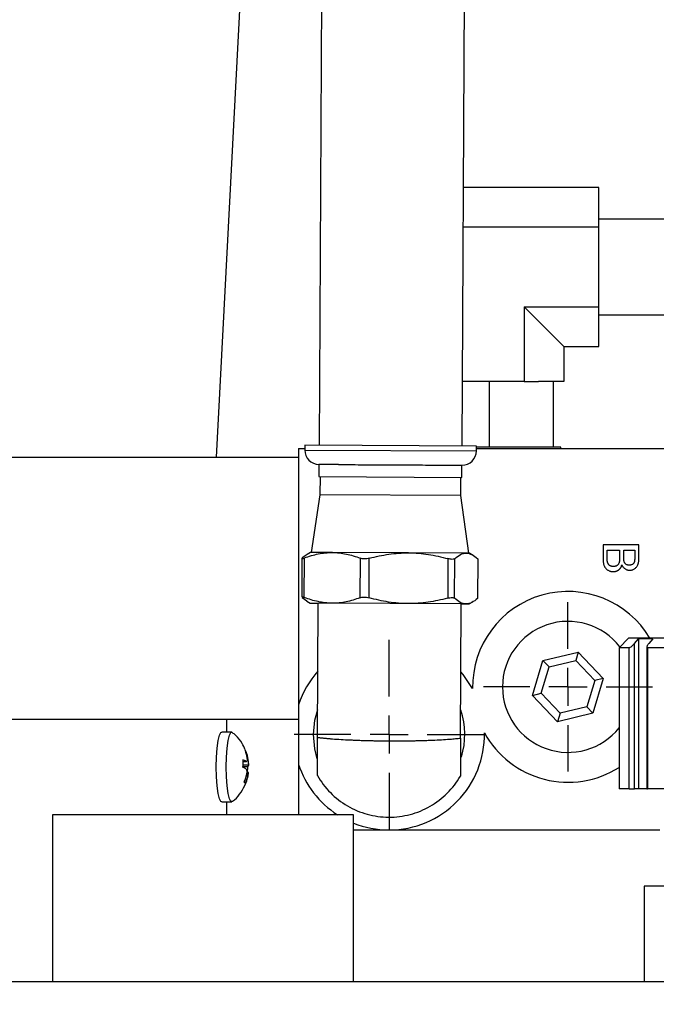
# Model space of a CAD drawing. Header units: inches. Extents: x 3 to 129, y 3 to 99.
# Tile 5 of 35: x 30.68 to 34.02, y 68.42 to 73.58. Entities that reach past the tile are written whole.
import ezdxf

# ---------------------------------------------------------------- set-up
doc = ezdxf.new("R2010")
doc.units = ezdxf.units.IN
doc.header["$LTSCALE"] = 12
doc.header["$MEASUREMENT"] = 0
doc.linetypes.add('CENTERX2', pattern=[0.8, 0.5, -0.1, 0.1, -0.1])
doc.layers.add('CENTER', color=40, linetype='CENTERX2')
doc.layers.add('DIMENSIONS', color=140, linetype='Continuous', lineweight=25)
doc.styles.add('SLDTEXTSTYLE0', font='TXT', dxfattribs={"width": 0.7})
doc.dimstyles.new('SLDDIMSTYLE0', dxfattribs={"dimtxt": 1.019531, "dimasz": 1.56, "dimexe": 0, "dimexo": 0.0625, "dimgap": 0.254883, "dimtad": 0, "dimtih": 1, "dimtoh": 1, "dimrnd": 1e-09, "dimzin": 12, "dimdsep": 46, "dimtxsty": 'SLDTEXTSTYLE0', "dimsah": 1, "dimcen": 0.09, "dimadec": 0, "dimazin": 3, "dimtfac": 1, "dimtmove": 0, "dimatfit": 0, "dimfxl": 0, "dimfrac": 2, "dimtolj": 1, "dimtzin": 12, "dimarcsym": 0})

# ---------------------------------------------------------------- blocks, each defined once
blk = doc.blocks.new('_D_1')
at = {"layer": 'DIMENSIONS'}
for p, q in [((38.6589, 69.0029), (38.6589, 52.8784)), ((36.1419, 57.3126), (36.1419, 52.8784)), ((36.1419, 54.3784), (33.1419, 54.3784)), ((38.6589, 54.3784), (42.4415, 54.3784)), ((43.8232, 54.3784), (43.4809, 54.3784)), ((43.4809, 54.3784), (43.4809, 52.7581)), ((46.8529, 54.3784), (47.1952, 54.3784)), ((47.1952, 54.3784), (47.1952, 52.7581)), ((43.4809, 52.7581), (43.8232, 52.7581)), ((47.1952, 52.7581), (46.8529, 52.7581))]:
    blk.add_line(p, q, dxfattribs=at)
for points in [[(36.1419, 54.3784), (34.5819, 54.6184), (34.5819, 54.1384)], [(38.6589, 54.3784), (40.2189, 54.1384), (40.2189, 54.6184)]]:
    blk.add_solid(points, dxfattribs=at)
at = {"layer": 'DIMENSIONS', "char_height": 1, "attachment_point": 1, "style": 'SLDTEXTSTYLE0'}
for s, insert in [('2.52', (43.8232, 55.8957)), ('63.9', (43.8232, 54.0471))]:
    blk.add_mtext(s, dxfattribs=dict(at, insert=insert))
blk = doc.blocks.new('SW_CENTERMARKSYMBOL_5')
at = {"layer": 'CENTER', "color": 0}
for p, q in [((0, 0.2), (0, 0.497)), ((0, 0), (0, 0.1)), ((-0.2, 0), (-0.497, 0)), ((0, 0), (-0.1, 0)), ((0, 0), (0, -0.1)), ((0, 0), (0.1, 0)), ((0.2, 0), (0.497, 0)), ((0, -0.2), (0, -0.497))]:
    blk.add_line(p, q, dxfattribs=at)
blk = doc.blocks.new('SW_CENTERMARKSYMBOL_9')
at = {"layer": 'CENTER', "color": 0}
for p, q in [((0, 0.2), (0, 0.44325)), ((0, 0), (0, 0.1)), ((-0.2, 0), (-0.44325, 0)), ((0, 0), (-0.1, 0)), ((0, 0), (0, -0.1)), ((0, 0), (0.1, 0)), ((0.2, 0), (0.44325, 0)), ((0, -0.2), (0, -0.44325))]:
    blk.add_line(p, q, dxfattribs=at)

msp = doc.modelspace()

# ---------------------------------------------------------------- linework, layer by layer
for p, q in [((32.2654, 74.4083), (32.2497, 71.3475)), ((32.9997, 71.3436), (33.0154, 74.4044)), ((31.7122, 71.2866), (31.8552, 74.0153)), ((33.7169, 72.6994), (33.0066, 72.6994)), ((33.7169, 72.491), (33.7169, 72.6994)), ((34.0669, 72.5326), (33.7169, 72.5326)), ((33.7169, 72.491), (33.0056, 72.491)), ((33.7169, 72.0742), (33.7169, 72.491)), ((33.3254, 72.0742), (33.7169, 72.0742)), ((33.3254, 72.0742), (33.3254, 71.6826)), ((33.5338, 71.8657), (33.3254, 72.0742)), ((33.7169, 71.8657), (33.7169, 72.0742)), ((33.7169, 72.0326), (34.0669, 72.0326)), ((33.5338, 71.8657), (33.5338, 71.6826)), ((33.5338, 71.8657), (33.7169, 71.8657)), ((33.0576, 71.6826), (33.0014, 71.6826)), ((33.1434, 71.6826), (33.0576, 71.6826)), ((33.1434, 71.3386), (33.1434, 71.6826)), ((33.2067, 71.6826), (33.1434, 71.6826)), ((33.3254, 71.6826), (33.2067, 71.6826)), ((33.3254, 71.6826), (33.3999, 71.6826)), ((33.4794, 71.6826), (33.3999, 71.6826)), ((33.4794, 71.3386), (33.4794, 71.6826)), ((33.5338, 71.6826), (33.4794, 71.6826)), ((32.1747, 71.3479), (32.1746, 71.3229)), ((33.0747, 71.3433), (32.1747, 71.3479)), ((33.0746, 71.3183), (33.0747, 71.3433)), ((33.1358, 71.3386), (33.0747, 71.3386)), ((33.1434, 71.3386), (33.1358, 71.3386)), ((33.1504, 71.3386), (33.1434, 71.3386)), ((33.4724, 71.3386), (33.1504, 71.3386)), ((33.4794, 71.3386), (33.4724, 71.3386)), ((33.5169, 71.3386), (33.4789, 71.3386)), ((33.5169, 71.3316), (33.5169, 71.3386)), ((27.7669, 71.2866), (32.1419, 71.2866)), ((32.1419, 71.3316), (32.1746, 71.3316)), ((32.1419, 71.3316), (32.1419, 69.9877)), ((32.1746, 71.3229), (33.0746, 71.3183)), ((33.0746, 71.3316), (34.1169, 71.3316)), ((32.2492, 71.2475), (32.2489, 71.1838)), ((32.9989, 71.1799), (32.9992, 71.2436)), ((32.2489, 71.1838), (32.9989, 71.1799)), ((32.2549, 71.1837), (32.2544, 71.0884)), ((32.9924, 71.0847), (32.9929, 71.18)), ((32.2544, 71.0884), (32.2088, 70.7867)), ((32.9924, 71.0847), (32.2544, 71.0884)), ((33.0348, 70.7824), (32.9924, 71.0847)), ((33.7389, 70.8255), (33.7389, 70.755)), ((33.9269, 70.8255), (33.7389, 70.8255)), ((33.9269, 70.7551), (33.9269, 70.8255)), ((32.1869, 70.7756), (32.1617, 70.7576)), ((32.2048, 70.7867), (32.1866, 70.7763)), ((32.3195, 70.7861), (32.2048, 70.7867)), ((32.7194, 70.7841), (32.3195, 70.7861)), ((33.0217, 70.7825), (32.7194, 70.7841)), ((33.0388, 70.7824), (33.0217, 70.7825)), ((33.057, 70.7718), (33.0388, 70.7824)), ((33.7606, 70.7545), (33.7606, 70.799)), ((33.7606, 70.799), (33.8257, 70.799)), ((33.8257, 70.799), (33.8257, 70.7576)), ((33.8474, 70.799), (33.9052, 70.799)), ((33.8474, 70.7603), (33.8474, 70.799)), ((33.9052, 70.799), (33.9052, 70.7632)), ((32.1597, 70.7549), (32.1586, 70.5529)), ((32.1724, 70.5502), (32.1734, 70.7576)), ((32.4653, 70.7561), (32.4642, 70.5487)), ((32.5121, 70.5484), (32.5132, 70.7558)), ((32.9252, 70.7537), (32.9242, 70.5463)), ((32.9604, 70.5461), (32.9615, 70.7535)), ((33.0816, 70.7529), (33.0806, 70.5455)), ((33.0816, 70.7529), (33.0836, 70.7502)), ((33.0826, 70.5482), (33.0837, 70.7502)), ((32.1607, 70.5502), (32.1857, 70.5319)), ((32.1853, 70.5313), (32.2035, 70.5207)), ((32.2035, 70.5207), (32.2455, 70.5205)), ((32.2419, 69.817), (32.2455, 70.5205)), ((32.9955, 70.5166), (32.2455, 70.5205)), ((32.9919, 69.8132), (32.9955, 70.5166)), ((32.9955, 70.5166), (33.0203, 70.5165)), ((33.0203, 70.5165), (33.0375, 70.5164)), ((33.0375, 70.5164), (33.0557, 70.5268)), ((33.0806, 70.5455), (33.0825, 70.5482)), ((33.8729, 70.3366), (33.8229, 70.2866)), ((35.4109, 70.3366), (33.8729, 70.3366)), ((33.904, 70.3088), (33.9251, 70.3326)), ((33.904, 69.5466), (33.904, 70.3088)), ((34, 70.3326), (33.9251, 70.3326)), ((33.9251, 70.3326), (33.9251, 69.5466)), ((34, 70.3326), (33.9789, 70.3088)), ((33.4239, 70.2198), (33.6091, 70.2642)), ((33.6091, 70.2642), (33.596, 70.22)), ((33.6091, 70.2642), (33.7402, 70.126)), ((33.8229, 70.2866), (33.8229, 69.5466)), ((33.8759, 70.2866), (33.8229, 70.2866)), ((33.8759, 69.5466), (33.8759, 70.2866)), ((33.9683, 70.2903), (33.9683, 69.5466)), ((34.1925, 70.2866), (33.9719, 70.2866)), ((33.9719, 70.2866), (33.9719, 69.5466)), ((33.3697, 70.0372), (33.4239, 70.2198)), ((33.4239, 70.2198), (33.4556, 70.1863)), ((33.4556, 70.1863), (33.596, 70.22)), ((33.596, 70.22), (33.6953, 70.1152)), ((33.4146, 70.0479), (33.4556, 70.1863)), ((33.6953, 70.1152), (33.6543, 69.9768)), ((33.7402, 70.126), (33.686, 69.9433)), ((33.7402, 70.126), (33.6953, 70.1152)), ((33.3697, 70.0372), (33.4146, 70.0479)), ((33.5139, 69.9432), (33.4146, 70.0479)), ((33.5008, 69.8989), (33.3697, 70.0372)), ((32.1419, 69.9877), (32.1419, 69.6754)), ((33.686, 69.9433), (33.5008, 69.8989)), ((33.5139, 69.9432), (33.5008, 69.8989)), ((33.6543, 69.9768), (33.5139, 69.9432)), ((33.686, 69.9433), (33.6543, 69.9768)), ((27.8114, 69.9116), (32.1419, 69.9116)), ((31.7669, 69.8448), (31.7669, 69.9116)), ((31.7916, 69.8448), (31.7392, 69.8448)), ((31.8678, 69.7403), (31.8639, 69.7403)), ((31.8492, 69.6908), (31.8671, 69.6908)), ((31.8492, 69.6902), (31.8689, 69.6902)), ((31.8779, 69.7012), (31.8726, 69.7012)), ((31.8755, 69.6628), (31.8483, 69.6628)), ((31.8809, 69.6714), (31.8486, 69.6714)), ((31.8796, 69.633), (31.8702, 69.633)), ((31.8745, 69.6329), (31.8755, 69.6628)), ((32.1419, 69.6754), (32.1419, 69.4116)), ((31.8749, 69.6133), (31.8659, 69.6133)), ((33.8759, 69.5466), (33.8229, 69.5466)), ((33.8759, 69.5466), (33.904, 69.5466)), ((33.9251, 69.5466), (33.904, 69.5466)), ((33.9683, 69.5466), (33.9251, 69.5466)), ((33.9683, 69.5466), (33.9719, 69.5466)), ((34.1925, 69.5466), (33.9719, 69.5466)), ((31.7392, 69.4783), (31.7916, 69.4783)), ((31.7669, 69.4116), (31.7669, 69.4783)), ((30.8529, 69.4116), (30.8529, 68.5366)), ((32.4309, 69.4116), (30.8529, 69.4116)), ((32.4309, 68.5366), (32.4309, 69.4116)), ((32.4309, 69.3316), (32.6159, 69.3316)), ((32.6159, 69.3316), (32.6179, 69.3316)), ((32.6179, 69.3316), (34.0362, 69.3316)), ((33.9544, 69.0366), (33.9544, 68.5366)), ((34.6419, 69.0366), (33.9544, 69.0366)), ((25.9969, 68.5366), (36.0369, 68.5366))]:
    msp.add_line(p, q)
at = {"flags": 128}
for points in [[(33.055, 70.0726), (33.0053, 70.1466), (32.9936, 70.1604)], [(32.2199, 69.8316), (32.2271, 69.9067), (32.2426, 69.9638)], [(31.7106, 69.6616), (31.7117, 69.7132), (31.7151, 69.7606), (31.7205, 69.8001), (31.7273, 69.8283), (31.7352, 69.843), (31.7392, 69.8448)], [(31.7629, 69.6616), (31.7641, 69.7132), (31.7675, 69.7606), (31.7728, 69.8001), (31.7797, 69.8283), (31.7875, 69.843), (31.7953, 69.8433)], [(32.2406, 69.7052), (32.2271, 69.7564), (32.2199, 69.8316)], [(31.7392, 69.4783), (31.7352, 69.4802), (31.7273, 69.4949), (31.7205, 69.5231), (31.7151, 69.5625), (31.7117, 69.6099), (31.7106, 69.6616)], [(31.7953, 69.4799), (31.7875, 69.4802), (31.7797, 69.4949), (31.7728, 69.5231), (31.7675, 69.5625), (31.7641, 69.6099), (31.7629, 69.6616)]]:
    msp.add_lwpolyline(points, dxfattribs=at)
for centre, radius, start, end in [((32.2496, 71.3225), 0.075, 179.7065, 269.7065), ((32.9996, 71.3186), 0.075, 269.7065, 359.7065), ((33.5549, 70.0816), 0.5, 30.6638, 181.0307), ((33.5549, 70.0816), 0.3433, 37.543, 180), ((32.6169, 69.8316), 0.5, 138.2969, 161.8048), ((33.5549, 70.0816), 0.3433, 180, 321.3313), ((32.6169, 69.8316), 0.397, 342.6609, 18.8702), ((32.6169, 69.8316), 0.5, 270.1146, 1.0307), ((33.5549, 70.0816), 0.5, 208.817, 302.4118), ((31.8497, 69.7339), 0.0192, 19.4073, 51.3861), ((31.8085, 69.5932), 0.1138, 59.0042, 68.87), ((31.8072, 69.5542), 0.1138, 59.0042, 68.87), ((31.8651, 69.6753), 0.0162, 309.8444, 346.2726), ((32.6169, 69.8316), 0.5, 198.1952, 237.1399), ((31.844, 69.5679), 0.0192, 19.4073, 51.3861), ((32.6169, 69.8316), 0.5, 248.1611, 269.8854)]:
    msp.add_arc(centre, radius, start, end)
for points in [[(32.3523, 71.247), (32.2838, 71.2473), (32.2468, 71.2475), (32.2493, 71.2475)], [(31.8616, 69.7489), (31.8662, 69.7362), (31.8696, 69.7232), (31.8718, 69.7098)], [(31.8779, 69.7012), (31.8757, 69.7146), (31.8723, 69.7276), (31.8678, 69.7403)], [(31.8495, 69.6994), (31.8503, 69.6864), (31.8498, 69.6733), (31.8482, 69.6603)], [(31.8687, 69.6219), (31.8656, 69.6086), (31.8614, 69.5955), (31.8559, 69.5829)], [(31.8749, 69.6133), (31.8718, 69.6), (31.8675, 69.5869), (31.862, 69.5743)]]:
    msp.add_open_spline(points, degree=3)
for points, knots in [([(32.3523, 71.247), (32.3702, 71.2469), (32.406, 71.2467), (32.471, 71.2463), (32.541, 71.246), (32.6145, 71.2456), (32.6883, 71.2452), (32.7596, 71.2449), (32.8257, 71.2445), (32.8841, 71.2442), (32.9324, 71.244), (32.9693, 71.2438), (32.9915, 71.2437), (33.0009, 71.2436), (32.9986, 71.2436), (32.9984, 71.2436)], [0, 0, 0, 0, 0.082436, 0.164872, 0.247308, 0.329744, 0.412179, 0.494615, 0.577051, 0.659487, 0.741923, 0.824359, 0.906795, 0.989231, 1, 1, 1, 1]), ([(32.1734, 70.7576), (32.1974, 70.7665), (32.2215, 70.7738), (32.2702, 70.7836), (32.2947, 70.7862), (32.3195, 70.7861)], [0, 0, 0, 0, 0.5, 0.5, 1, 1, 1, 1]), ([(32.3195, 70.7861), (32.3443, 70.786), (32.3688, 70.7831), (32.4173, 70.7728), (32.4414, 70.7653), (32.4653, 70.7561)], [0, 0, 0, 0, 0.5, 0.5, 1, 1, 1, 1]), ([(32.5132, 70.7558), (32.547, 70.7647), (32.5811, 70.7719), (32.6497, 70.7817), (32.6844, 70.7842), (32.7194, 70.7841)], [0, 0, 0, 0, 0.5, 0.5, 1, 1, 1, 1]), ([(32.7194, 70.7841), (32.7544, 70.7839), (32.789, 70.781), (32.8575, 70.7705), (32.8915, 70.763), (32.9252, 70.7537)], [0, 0, 0, 0, 0.5, 0.5, 1, 1, 1, 1]), ([(32.9615, 70.7535), (32.9714, 70.7626), (32.9813, 70.7699), (33.0014, 70.7799), (33.0115, 70.7826), (33.0217, 70.7825)], [0, 0, 0, 0, 0.5, 0.5, 1, 1, 1, 1]), ([(33.0217, 70.7825), (33.0319, 70.7825), (33.042, 70.7797), (33.062, 70.7695), (33.0718, 70.762), (33.0816, 70.7529)], [0, 0, 0, 0, 0.5, 0.5, 1, 1, 1, 1]), ([(32.1617, 70.7576), (32.1605, 70.7565), (32.1598, 70.7556), (32.1595, 70.7545), (32.16, 70.7542), (32.1621, 70.7541), (32.1637, 70.7544), (32.1678, 70.7556), (32.1704, 70.7565), (32.1734, 70.7576)], [0, 0, 0, 0, 0.25, 0.25, 0.5, 0.5, 0.75, 0.75, 1, 1, 1, 1]), ([(32.5132, 70.7558), (32.509, 70.7547), (32.5047, 70.7539), (32.496, 70.7527), (32.4916, 70.7525), (32.4831, 70.7525), (32.479, 70.7528), (32.4716, 70.754), (32.4682, 70.7549), (32.4653, 70.7561)], [0, 0, 0, 0, 0.25, 0.25, 0.5, 0.5, 0.75, 0.75, 1, 1, 1, 1]), ([(32.9615, 70.7535), (32.9603, 70.7524), (32.9585, 70.7516), (32.954, 70.7504), (32.9512, 70.7501), (32.9448, 70.7501), (32.9412, 70.7505), (32.9335, 70.7517), (32.9294, 70.7526), (32.9252, 70.7537)], [0, 0, 0, 0, 0.25, 0.25, 0.5, 0.5, 0.75, 0.75, 1, 1, 1, 1]), ([(33.7389, 70.755), (33.739, 70.7521), (33.739, 70.7467), (33.7396, 70.7389), (33.7405, 70.7317), (33.7419, 70.7252), (33.7436, 70.7193), (33.7458, 70.714), (33.7482, 70.7091), (33.7511, 70.7048), (33.7545, 70.7008), (33.7586, 70.6972), (33.7633, 70.694), (33.7685, 70.6911), (33.7742, 70.6887), (33.7802, 70.687), (33.7864, 70.6859), (33.7906, 70.6858), (33.7928, 70.6857)], [0, 0, 0, 0, 0.085322, 0.163685, 0.235643, 0.3016, 0.362625, 0.420378, 0.474226, 0.52594, 0.577319, 0.631325, 0.687973, 0.748279, 0.810528, 0.87264, 0.935745, 1, 1, 1, 1]), ([(33.7615, 70.7385), (33.7614, 70.7394), (33.7611, 70.7415), (33.7608, 70.7451), (33.7607, 70.7495), (33.7606, 70.7528), (33.7606, 70.7545)], [0, 0, 0, 0, 0.1721134, 0.3948097, 0.6706045, 1, 1, 1, 1]), ([(33.7932, 70.7122), (33.7917, 70.7123), (33.7888, 70.7124), (33.7847, 70.713), (33.7808, 70.7142), (33.7772, 70.7157), (33.774, 70.7176), (33.7711, 70.7197), (33.7686, 70.7221), (33.7666, 70.7248), (33.7649, 70.7277), (33.7635, 70.731), (33.7623, 70.7346), (33.7618, 70.7371), (33.7615, 70.7385)], [0, 0, 0, 0, 0.096825, 0.189607, 0.278234, 0.365251, 0.448174, 0.526699, 0.602156, 0.675345, 0.749688, 0.827729, 0.911029, 1, 1, 1, 1]), ([(33.7928, 70.6857), (33.7941, 70.6858), (33.7967, 70.6858), (33.8006, 70.6862), (33.8043, 70.687), (33.8079, 70.688), (33.8114, 70.6893), (33.8147, 70.6908), (33.8179, 70.6928), (33.8209, 70.6949), (33.8238, 70.6973), (33.8265, 70.7), (33.8289, 70.7029), (33.8311, 70.7061), (33.8331, 70.7095), (33.8349, 70.7132), (33.8365, 70.7171), (33.8373, 70.7198), (33.8377, 70.7212)], [0, 0, 0, 0, 0.06458, 0.127038, 0.187813, 0.248526, 0.307668, 0.367032, 0.426546, 0.486846, 0.547336, 0.608466, 0.669814, 0.732308, 0.796421, 0.862043, 0.929536, 1, 1, 1, 1]), ([(33.8257, 70.7576), (33.8257, 70.7549), (33.8256, 70.7499), (33.825, 70.7428), (33.8241, 70.7367), (33.8227, 70.7316), (33.8208, 70.7271), (33.8183, 70.7232), (33.8152, 70.7199), (33.8116, 70.7172), (33.8075, 70.715), (33.803, 70.7134), (33.7982, 70.7124), (33.7949, 70.7123), (33.7932, 70.7122)], [0, 0, 0, 0, 0.125919, 0.236323, 0.331677, 0.413452, 0.486679, 0.557332, 0.627257, 0.698201, 0.770594, 0.843719, 0.91986, 1, 1, 1, 1]), ([(33.8377, 70.7212), (33.8389, 70.7189), (33.8411, 70.7146), (33.8452, 70.7088), (33.8499, 70.7039), (33.855, 70.6999), (33.8605, 70.6968), (33.8663, 70.6946), (33.8722, 70.6932), (33.8762, 70.6931), (33.8782, 70.693)], [0, 0, 0, 0, 0.1443996, 0.2800298, 0.4076974, 0.5317473, 0.6526454, 0.7694315, 0.8841573, 1, 1, 1, 1]), ([(33.8496, 70.7377), (33.8494, 70.7383), (33.849, 70.7396), (33.8486, 70.7417), (33.8482, 70.7442), (33.8479, 70.7468), (33.8477, 70.7498), (33.8475, 70.753), (33.8474, 70.7566), (33.8474, 70.759), (33.8474, 70.7603)], [0, 0, 0, 0, 0.084248, 0.180545, 0.287633, 0.405752, 0.536865, 0.679193, 0.83302, 1, 1, 1, 1]), ([(33.8759, 70.7195), (33.8743, 70.7195), (33.8712, 70.7197), (33.8667, 70.7205), (33.8627, 70.722), (33.8591, 70.724), (33.8559, 70.7266), (33.8533, 70.7297), (33.8511, 70.7335), (33.8501, 70.7362), (33.8496, 70.7377)], [0, 0, 0, 0, 0.140003, 0.26889, 0.392188, 0.509989, 0.626278, 0.744805, 0.867623, 1, 1, 1, 1]), ([(33.9052, 70.7632), (33.9052, 70.7617), (33.9052, 70.7587), (33.9051, 70.7544), (33.9049, 70.7504), (33.9046, 70.7469), (33.9042, 70.7436), (33.9038, 70.7408), (33.9033, 70.7382), (33.9024, 70.7354), (33.9011, 70.7322), (33.8989, 70.7288), (33.896, 70.726), (33.8926, 70.7237), (33.8889, 70.7218), (33.8848, 70.7204), (33.8804, 70.7196), (33.8774, 70.7195), (33.8759, 70.7195)], [0, 0, 0, 0, 0.0758902, 0.1462495, 0.2111374, 0.2699574, 0.3227618, 0.3708422, 0.4130722, 0.4497704, 0.5163636, 0.5813892, 0.6459565, 0.7132321, 0.7822118, 0.8518643, 0.9239895, 1, 1, 1, 1]), ([(33.8782, 70.693), (33.8804, 70.6931), (33.8847, 70.6932), (33.8911, 70.6947), (33.8974, 70.697), (33.9034, 70.7002), (33.909, 70.7042), (33.9139, 70.709), (33.918, 70.7145), (33.9208, 70.7196), (33.9225, 70.7241), (33.9237, 70.7278), (33.9247, 70.7317), (33.9256, 70.7359), (33.9261, 70.7403), (33.9266, 70.745), (33.9269, 70.75), (33.9269, 70.7534), (33.9269, 70.7551)], [0, 0, 0, 0, 0.072845, 0.145937, 0.220259, 0.297375, 0.37522, 0.450808, 0.527194, 0.605255, 0.646208, 0.688829, 0.734225, 0.782033, 0.832343, 0.885397, 0.941268, 1, 1, 1, 1]), ([(32.1587, 70.5529), (32.1587, 70.553), (32.1579, 70.554), (32.1608, 70.5538), (32.1662, 70.5525), (32.1709, 70.5507), (32.1724, 70.5502)], [0, 0, 0, 0, 0.021681, 0.426034, 0.818547, 1, 1, 1, 1]), ([(32.3181, 70.5201), (32.2933, 70.5202), (32.2688, 70.5231), (32.2203, 70.5335), (32.1962, 70.541), (32.1724, 70.5502)], [0, 0, 0, 0, 0.5, 0.5, 1, 1, 1, 1]), ([(32.4642, 70.5487), (32.4402, 70.5397), (32.4161, 70.5325), (32.3675, 70.5226), (32.3429, 70.52), (32.3181, 70.5201)], [0, 0, 0, 0, 0.5, 0.5, 1, 1, 1, 1]), ([(32.4642, 70.5487), (32.4672, 70.5498), (32.4705, 70.5506), (32.478, 70.5518), (32.482, 70.5521), (32.4905, 70.552), (32.4949, 70.5517), (32.5036, 70.5505), (32.508, 70.5496), (32.5121, 70.5484)], [0, 0, 0, 0, 0.25, 0.25, 0.5, 0.5, 0.75, 0.75, 1, 1, 1, 1]), ([(32.718, 70.5181), (32.683, 70.5182), (32.6484, 70.5211), (32.5798, 70.5316), (32.5459, 70.5392), (32.5121, 70.5484)], [0, 0, 0, 0, 0.5, 0.5, 1, 1, 1, 1]), ([(32.9242, 70.5463), (32.8903, 70.5374), (32.8563, 70.5302), (32.7876, 70.5204), (32.753, 70.5179), (32.718, 70.5181)], [0, 0, 0, 0, 0.5, 0.5, 1, 1, 1, 1]), ([(32.9242, 70.5463), (32.9284, 70.5474), (32.9324, 70.5483), (32.9401, 70.5494), (32.9437, 70.5497), (32.9501, 70.5497), (32.9529, 70.5493), (32.9574, 70.5481), (32.9592, 70.5473), (32.9604, 70.5461)], [0, 0, 0, 0, 0.25, 0.25, 0.5, 0.5, 0.75, 0.75, 1, 1, 1, 1]), ([(33.0203, 70.5165), (33.0101, 70.5166), (33.0001, 70.5193), (32.9801, 70.5296), (32.9702, 70.537), (32.9604, 70.5461)], [0, 0, 0, 0, 0.5, 0.5, 1, 1, 1, 1]), ([(33.0806, 70.5455), (33.0707, 70.5365), (33.0607, 70.5292), (33.0407, 70.5191), (33.0306, 70.5165), (33.0203, 70.5165)], [0, 0, 0, 0, 0.5, 0.5, 1, 1, 1, 1]), ([(33.8759, 70.2866), (33.8772, 70.2866), (33.8793, 70.2875), (33.8841, 70.2905), (33.8867, 70.2925), (33.8919, 70.2968), (33.8945, 70.2991), (33.8995, 70.3039), (33.9018, 70.3064), (33.904, 70.3088)], [0, 0, 0, 0, 0.25, 0.25, 0.5, 0.5, 0.75, 0.75, 1, 1, 1, 1]), ([(33.9789, 70.3088), (33.9767, 70.3064), (33.9748, 70.3039), (33.9715, 70.2991), (33.9702, 70.2968), (33.9684, 70.2925), (33.968, 70.2905), (33.9687, 70.2875), (33.9699, 70.2866), (33.9719, 70.2866)], [0, 0, 0, 0, 0.25, 0.25, 0.5, 0.5, 0.75, 0.75, 1, 1, 1, 1]), ([(31.8622, 69.751), (31.8573, 69.7626), (31.8451, 69.791), (31.8215, 69.8219), (31.8012, 69.8369), (31.7956, 69.8411)], [0, 0, 0, 0, 0.334205, 0.815073, 1, 1, 1, 1]), ([(32.2408, 69.617), (32.2408, 69.617), (32.2409, 69.6182), (32.2409, 69.6219), (32.2409, 69.6235), (32.2409, 69.6272), (32.2409, 69.6294), (32.2409, 69.6367), (32.241, 69.6428), (32.2411, 69.6572), (32.2411, 69.6657), (32.2412, 69.6841), (32.2412, 69.6942), (32.2414, 69.7162), (32.2414, 69.7279), (32.2415, 69.7521), (32.2416, 69.7648), (32.2417, 69.7907), (32.2418, 69.8038), (32.2419, 69.817)], [0, 0, 0, 0, 0.125, 0.125, 0.1875, 0.1875, 0.25, 0.25, 0.375, 0.375, 0.5, 0.5, 0.625, 0.625, 0.75, 0.75, 0.875, 0.875, 1, 1, 1, 1]), ([(32.2419, 69.817), (32.2441, 69.8167), (32.2484, 69.8161), (32.2551, 69.8153), (32.2619, 69.8145), (32.2688, 69.8137), (32.2758, 69.813), (32.2827, 69.8123), (32.2896, 69.8116), (32.2965, 69.811), (32.3033, 69.8104), (32.3214, 69.8089), (32.3524, 69.8067), (32.3912, 69.8045), (32.4226, 69.8031), (32.446, 69.8021), (32.4699, 69.8013), (32.4941, 69.8006), (32.5185, 69.7999), (32.5431, 69.7994), (32.5677, 69.799), (32.5923, 69.7987), (32.6086, 69.7986), (32.6168, 69.7986)], [0, 0, 0, 0, 0.028522, 0.056228, 0.083119, 0.109193, 0.134452, 0.158895, 0.182522, 0.205334, 0.22733, 0.24851, 0.377763, 0.499109, 0.556546, 0.613535, 0.670077, 0.726173, 0.781825, 0.837032, 0.891796, 0.946119, 1, 1, 1, 1]), ([(32.6168, 69.7986), (32.6211, 69.7985), (32.6297, 69.7985), (32.6427, 69.7985), (32.6557, 69.7985), (32.6687, 69.7985), (32.6817, 69.7986), (32.6947, 69.7987), (32.7077, 69.7989), (32.7207, 69.799), (32.7336, 69.7992), (32.7465, 69.7994), (32.7593, 69.7997), (32.772, 69.8), (32.7846, 69.8003), (32.7971, 69.8007), (32.8095, 69.801), (32.8218, 69.8015), (32.8458, 69.8024), (32.8813, 69.804), (32.9147, 69.806), (32.9375, 69.8077), (32.9513, 69.8089), (32.9652, 69.8102), (32.979, 69.8116), (32.9875, 69.8126), (32.9919, 69.8132)], [0, 0, 0, 0, 0.028463, 0.057051, 0.085765, 0.114604, 0.143568, 0.172659, 0.201875, 0.231217, 0.260686, 0.290281, 0.320003, 0.349851, 0.379826, 0.409928, 0.440157, 0.470513, 0.500997, 0.622303, 0.751625, 0.794769, 0.841178, 0.890853, 0.943793, 1, 1, 1, 1]), ([(32.9919, 69.8132), (32.9918, 69.7999), (32.9917, 69.7869), (32.9916, 69.7677), (32.9916, 69.7613), (32.9915, 69.7487), (32.9915, 69.7424), (32.9914, 69.7242), (32.9913, 69.7126), (32.9912, 69.6908), (32.9912, 69.6804), (32.9911, 69.6619), (32.991, 69.6537), (32.991, 69.6391), (32.9909, 69.633), (32.9909, 69.6231), (32.9909, 69.6194), (32.9908, 69.6144), (32.9908, 69.6132), (32.9908, 69.6132)], [0, 0, 0, 0, 0.125, 0.125, 0.1875, 0.1875, 0.25, 0.25, 0.375, 0.375, 0.5, 0.5, 0.625, 0.625, 0.75, 0.75, 0.875, 0.875, 1, 1, 1, 1]), ([(31.8718, 69.7098), (31.8723, 69.7066), (31.8726, 69.7036), (31.8727, 69.6982), (31.8725, 69.6959), (31.8712, 69.6906), (31.8694, 69.6894), (31.8671, 69.6908)], [0, 0, 0, 0, 0.25, 0.25, 0.5, 0.5, 1, 1, 1, 1]), ([(31.8809, 69.6714), (31.881, 69.6721), (31.881, 69.6735), (31.8809, 69.6772), (31.8807, 69.6796), (31.8799, 69.6879), (31.8789, 69.6949), (31.8779, 69.7012)], [0, 0, 0, 0, 0.25, 0.25, 0.5, 0.5, 1, 1, 1, 1]), ([(31.8802, 69.678), (31.8804, 69.6798), (31.8807, 69.6833), (31.8797, 69.6867), (31.8793, 69.6884)], [0, 0, 0, 0, 0.501558, 1, 1, 1, 1]), ([(31.7963, 69.482), (31.7997, 69.4845), (31.8175, 69.4972), (31.8425, 69.5292), (31.8669, 69.5765), (31.8789, 69.6126), (31.8792, 69.6318), (31.8792, 69.633)], [0, 0, 0, 0, 0.071447, 0.371083, 0.67417, 0.978828, 1, 1, 1, 1]), ([(31.8658, 69.6517), (31.8669, 69.651), (31.8679, 69.6497), (31.8694, 69.646), (31.8699, 69.6435), (31.8708, 69.6352), (31.8702, 69.6283), (31.8687, 69.6219)], [0, 0, 0, 0, 0.25, 0.25, 0.5, 0.5, 1, 1, 1, 1]), ([(31.8749, 69.6133), (31.8755, 69.616), (31.8767, 69.6212), (31.8782, 69.6276), (31.8792, 69.6316), (31.8796, 69.6332), (31.8796, 69.6329), (31.8796, 69.6329)], [0, 0, 0, 0, 0.2459532, 0.492129, 0.7334451, 0.9725504, 1, 1, 1, 1]), ([(32.2408, 69.617), (32.2595, 69.5843), (32.2825, 69.5539), (32.3356, 69.5002), (32.3657, 69.4769), (32.431, 69.4387), (32.4661, 69.4239), (32.5391, 69.4039), (32.5769, 69.3988), (32.6147, 69.3986)], [0, 0, 0, 0, 0.25, 0.25, 0.5, 0.5, 0.75, 0.75, 1, 1, 1, 1]), ([(32.6147, 69.3986), (32.6526, 69.3984), (32.6904, 69.4032), (32.7636, 69.4224), (32.7989, 69.4368), (32.8645, 69.4743), (32.8949, 69.4974), (32.9485, 69.5505), (32.9718, 69.5806), (32.9908, 69.6132)], [0, 0, 0, 0, 0.25, 0.25, 0.5, 0.5, 0.75, 0.75, 1, 1, 1, 1])]:
    msp.add_open_spline(points, degree=3, knots=knots)

# ---------------------------------------------------------------- block references
at = {"layer": 'CENTER'}
for name, p in [('SW_CENTERMARKSYMBOL_9', (33.5549, 70.0816)), ('SW_CENTERMARKSYMBOL_5', (32.6169, 69.8316))]:
    msp.add_blockref(name, p, dxfattribs=at)

# ---------------------------------------------------------------- dimensions: what is measured, and where the dimension line sits
at = {"layer": 'DIMENSIONS'}
dim = msp.add_linear_dim(base=(38.6589, 54.3784), p1=(36.1419, 57.9126), p2=(38.6589, 69.6029), dimstyle='SLDDIMSTYLE0', dxfattribs=at)
dim.commit()
dim.dimension.update_dxf_attribs({"geometry": '_D_1', "text_midpoint": (45.338, 54.3784), "dimtype": 160})

doc.saveas('drawing.dxf')
